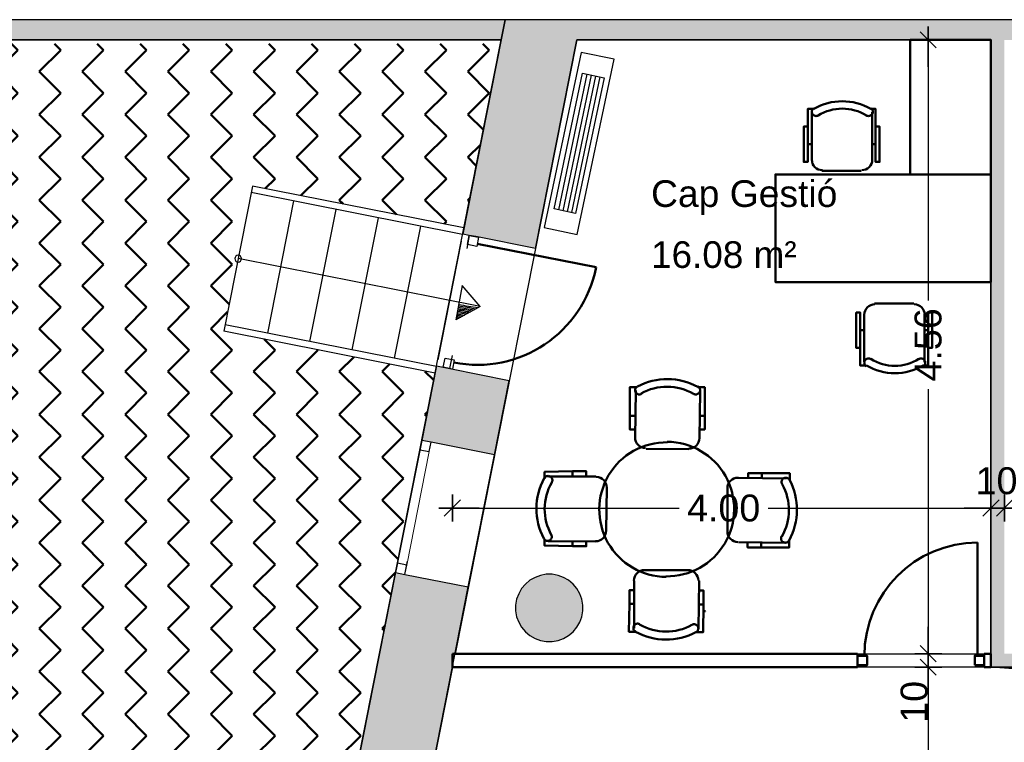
# Model space of a CAD drawing. Header units: metres. Extents: x -1 to 439, y -6 to 33.
# Tile 10 of 29: x 397.12 to 404.44, y 22.86 to 28.23. Entities that reach past the tile are written whole.
import ezdxf

# ---------------------------------------------------------------- set-up
doc = ezdxf.new("R2010")
doc.units = ezdxf.units.M
doc.header["$PDMODE"] = 65
doc.linetypes.add('CONTINUA', pattern=[0])
doc.linetypes.add('PUNKT', pattern=[6.35, 0, -6.35])
for name, color, linetype, lineweight in [('3D P1 MURS EXISTENTS', 7, 'CONTINUA', 25), ('3D P1 MURS NOUS', 7, 'CONTINUA', 25), ('3D P1 PILAR', 7, 'CONTINUA', 25), ('INS P1  CLIMATITZACIO', 7, 'CONTINUA', 25), ('P1 COTES', 7, 'CONTINUA', 25), ('P1 ESCALES 2D', 7, 'CONTINUA', 25), ('P1 LOCAL', 7, 'CONTINUA', 25), ('P1 MOBLES', 7, 'CONTINUA', 25), ('P1 SUPERFICI LLIURE', 7, 'CONTINUA', 25)]:
    doc.layers.add(name, color=color, linetype=linetype, lineweight=lineweight)
doc.styles.add('ARIAL', font='arial.ttf')
doc.dimstyles.new('DIMSTYLE_12', dxfattribs={"dimtxt": 0.2, "dimasz": 0.2, "dimexe": 0, "dimexo": 1e-06, "dimgap": 0.1, "dimtad": 2, "dimdec": 0, "dimlfac": 100, "dimrnd": 1, "dimzin": 4, "dimdsep": 46, "dimtxsty": 'ARIAL', "dimblk1": 'ALL_ML_STRICH', "dimblk2": 'ALL_ML_STRICH', "dimsah": 1, "dimcen": 0, "dimse1": 1, "dimse2": 1, "dimclrd": 2, "dimclre": 2, "dimclrt": 2, "dimadec": 0, "dimazin": 0, "dimtfac": 1, "dimtdec": 0, "dimtix": 1, "dimtmove": 2, "dimatfit": 3, "dimfxl": 0, "dimtvp": 1.2, "dimtzin": 0, "dimlwd": 0, "dimlwe": 35, "dimarcsym": 0})
doc.dimstyles.new('DIMSTYLE_4', dxfattribs={"dimtxt": 0.2, "dimasz": 0.2, "dimexe": 0, "dimexo": 1e-06, "dimgap": 0.1, "dimtad": 0, "dimrnd": 0.005, "dimzin": 4, "dimdsep": 46, "dimtxsty": 'ARIAL', "dimblk1": 'ALL_ML_STRICH', "dimblk2": 'ALL_ML_STRICH', "dimsah": 1, "dimcen": 0, "dimse1": 1, "dimse2": 1, "dimclrd": 2, "dimclre": 2, "dimclrt": 2, "dimadec": 0, "dimazin": 0, "dimtfac": 1, "dimtdec": 0, "dimtix": 1, "dimtmove": 2, "dimatfit": 3, "dimfxl": 0, "dimtzin": 0, "dimlwd": 0, "dimlwe": 35, "dimarcsym": 0})
doc.dimstyles.new('DIMSTYLE_5', dxfattribs={"dimtxt": 0.2, "dimasz": 0.2, "dimexe": 0, "dimexo": 1e-06, "dimgap": 0.1, "dimtad": 2, "dimdec": 0, "dimlfac": 100, "dimrnd": 0.5, "dimzin": 4, "dimdsep": 46, "dimtxsty": 'ARIAL', "dimblk1": 'ALL_ML_STRICH', "dimblk2": 'ALL_ML_STRICH', "dimsah": 1, "dimcen": 0, "dimse1": 1, "dimse2": 1, "dimclrd": 2, "dimclre": 2, "dimclrt": 2, "dimadec": 0, "dimazin": 0, "dimtfac": 1, "dimtdec": 0, "dimtix": 1, "dimtmove": 2, "dimatfit": 3, "dimfxl": 0, "dimtvp": 1.2, "dimtzin": 0, "dimlwd": 0, "dimlwe": 35, "dimarcsym": 0})
doc.dimstyles.new('DIMSTYLE_9', dxfattribs={"dimtxt": 0.2, "dimasz": 0.2, "dimexe": 0, "dimexo": 1e-06, "dimgap": 0.1, "dimtad": 0, "dimrnd": 0.01, "dimzin": 4, "dimdsep": 46, "dimtxsty": 'ARIAL', "dimblk1": 'ALL_ML_STRICH', "dimblk2": 'ALL_ML_STRICH', "dimsah": 1, "dimcen": 0, "dimse1": 1, "dimse2": 1, "dimclrd": 2, "dimclre": 2, "dimclrt": 2, "dimadec": 0, "dimazin": 0, "dimtfac": 1, "dimtdec": 0, "dimtix": 1, "dimtmove": 2, "dimatfit": 3, "dimfxl": 0, "dimtzin": 0, "dimlwd": 0, "dimlwe": 35, "dimarcsym": 0})

# ---------------------------------------------------------------- blocks, each defined once
blk = doc.blocks.new('_CLOSEDFILLED')
at = {"color": 0, "linetype": 'ByBlock', "lineweight": -2}
blk.add_solid([(-1, 0), (0, 0), (-1, 0)], dxfattribs=at)
blk = doc.blocks.new('OBJETO_COMPLEJO_26')
at = {"layer": 'P1 ESCALES 2D', "color": 7, "lineweight": 25, "transparency": 33554687}
for start, end in [(0, 180), (180, 0)]:
    blk.add_arc((398.747, 26.4535), 0.025, start, end, dxfattribs=at)
blk = doc.blocks.new('ALL_ML_STRICH')
at = {"color": 0, "linetype": 'ByBlock', "lineweight": -2}
for p, q in [((0, -0.5), (0, 0.5)), ((-1, 0), (0.5, 0)), ((-0.3, -0.3), (0.3, 0.3))]:
    blk.add_line(p, q, dxfattribs=at)
blk = doc.blocks.new('*D97')
at = {"layer": 'DEFPOINTS', "color": 2, "linetype": 'CONTINUA', "lineweight": 35, "transparency": 33554687}
for p in [(402.6286, 28.0782), (403.8706, 28.0782), (403.1494, 23.5195)]:
    blk.add_point(p, dxfattribs=at)
at = {"layer": 'P1 COTES', "color": 2, "linetype": 'CONTINUA', "lineweight": -2, "transparency": 33554687}
for p, q in [((403.8706, 28.0782), (403.8706, 26.1434)), ((403.8706, 25.4834), (403.8706, 23.5195))]:
    blk.add_line(p, q, dxfattribs=at)
at = {"layer": 'P1 COTES', "color": 2, "linetype": 'CONTINUA', "lineweight": 35, "transparency": 33554687, "xscale": 0.2, "yscale": 0.2, "zscale": 0.2}
for p, rotation in [((403.8706, 28.0782), 90), ((403.8706, 23.5195), 270)]:
    blk.add_blockref('ALL_ML_STRICH', p, dxfattribs=dict(at, rotation=rotation))
at = {"layer": 'P1 COTES', "color": 2, "linetype": 'CONTINUA', "lineweight": 35, "transparency": 33554687, "insert": (403.8706, 25.8134), "char_height": 0.2, "width": 0.8, "attachment_point": 5, "rotation": 90, "style": 'ARIAL'}
blk.add_mtext('\\A1;{\\A1;{4.56\\H0.132000;\\S^ ;}}', dxfattribs=at)
blk = doc.blocks.new('*D98')
at = {"layer": 'DEFPOINTS', "color": 2, "linetype": 'CONTINUA', "lineweight": 35, "transparency": 33554687}
for p in [(403.1494, 23.5195), (403.8706, 23.5195), (404.2122, 23.4195)]:
    blk.add_point(p, dxfattribs=at)
at = {"layer": 'P1 COTES', "color": 2, "linetype": 'CONTINUA', "lineweight": -2, "transparency": 33554687}
blk.add_line((403.8706, 23.5195), (403.8706, 23.4195), dxfattribs=at)
at = {"layer": 'P1 COTES', "color": 2, "linetype": 'CONTINUA', "lineweight": 35, "transparency": 33554687, "xscale": 0.2, "yscale": 0.2, "zscale": 0.2}
for p, rotation in [((403.8706, 23.5195), 90), ((403.8706, 23.4195), 270)]:
    blk.add_blockref('ALL_ML_STRICH', p, dxfattribs=dict(at, rotation=rotation))
at = {"layer": 'P1 COTES', "color": 2, "linetype": 'CONTINUA', "lineweight": 35, "transparency": 33554687, "insert": (403.7672, 23.1621), "char_height": 0.2, "width": 0.4, "attachment_point": 5, "rotation": 90, "style": 'ARIAL'}
blk.add_mtext('\\A1;{10}', dxfattribs=at)
blk = doc.blocks.new('*D99')
at = {"layer": 'DEFPOINTS', "color": 2, "linetype": 'CONTINUA', "lineweight": 35, "transparency": 33554687}
for p in [(403.8706, 23.4195), (404.2122, 23.4195), (404.1266, 21.165)]:
    blk.add_point(p, dxfattribs=at)
at = {"layer": 'P1 COTES', "color": 2, "linetype": 'CONTINUA', "lineweight": -2, "transparency": 33554687}
for p, q in [((403.8706, 23.4195), (403.8706, 22.6359)), ((403.8706, 21.9759), (403.8706, 21.165))]:
    blk.add_line(p, q, dxfattribs=at)
at = {"layer": 'P1 COTES', "color": 2, "linetype": 'CONTINUA', "lineweight": 35, "transparency": 33554687, "xscale": 0.2, "yscale": 0.2, "zscale": 0.2}
for p, rotation in [((403.8706, 23.4195), 90), ((403.8706, 21.165), 270)]:
    blk.add_blockref('ALL_ML_STRICH', p, dxfattribs=dict(at, rotation=rotation))
at = {"layer": 'P1 COTES', "color": 2, "linetype": 'CONTINUA', "lineweight": 35, "transparency": 33554687, "insert": (403.8706, 22.3059), "char_height": 0.2, "width": 0.8, "attachment_point": 5, "rotation": 90, "style": 'ARIAL'}
blk.add_mtext('\\A1;{\\A1;{2.25\\H0.132000;\\S^ ;}}', dxfattribs=at)
blk = doc.blocks.new('*D122')
at = {"layer": 'DEFPOINTS', "color": 2, "linetype": 'CONTINUA', "lineweight": 35, "transparency": 33554687}
for p in [(400.3377, 24.6013), (400.3377, 23.5195), (404.3366, 23.5195)]:
    blk.add_point(p, dxfattribs=at)
at = {"layer": 'P1 COTES', "color": 2, "linetype": 'CONTINUA', "lineweight": -2, "transparency": 33554687}
for p, q in [((400.3377, 24.6013), (402.0219, 24.6013)), ((402.6819, 24.6013), (404.3366, 24.6013))]:
    blk.add_line(p, q, dxfattribs=at)
at = {"layer": 'P1 COTES', "color": 2, "linetype": 'CONTINUA', "lineweight": 35, "transparency": 33554687, "xscale": 0.2, "yscale": 0.2, "zscale": 0.2, "rotation": 180}
blk.add_blockref('ALL_ML_STRICH', (400.3377, 24.6013), dxfattribs=at)
at = {"layer": 'P1 COTES', "color": 2, "linetype": 'CONTINUA', "lineweight": 35, "transparency": 33554687, "xscale": 0.2, "yscale": 0.2, "zscale": 0.2}
blk.add_blockref('ALL_ML_STRICH', (404.3366, 24.6013), dxfattribs=at)
at = {"layer": 'P1 COTES', "color": 2, "linetype": 'CONTINUA', "lineweight": 35, "transparency": 33554687, "insert": (402.3519, 24.6003), "char_height": 0.2, "width": 0.8, "attachment_point": 5, "style": 'ARIAL'}
blk.add_mtext('\\A1;{\\A1;{4.00\\H0.132000;\\S^ ;}}', dxfattribs=at)
blk = doc.blocks.new('*D123')
at = {"layer": 'DEFPOINTS', "color": 2, "linetype": 'CONTINUA', "lineweight": 35, "transparency": 33554687}
for p in [(404.3366, 24.6013), (404.3366, 23.5195), (404.4366, 23.5195)]:
    blk.add_point(p, dxfattribs=at)
at = {"layer": 'P1 COTES', "color": 2, "linetype": 'CONTINUA', "lineweight": -2, "transparency": 33554687}
blk.add_line((404.3366, 24.6013), (404.4366, 24.6013), dxfattribs=at)
at = {"layer": 'P1 COTES', "color": 2, "linetype": 'CONTINUA', "lineweight": 35, "transparency": 33554687, "xscale": 0.2, "yscale": 0.2, "zscale": 0.2, "rotation": 180}
blk.add_blockref('ALL_ML_STRICH', (404.3366, 24.6013), dxfattribs=at)
at = {"layer": 'P1 COTES', "color": 2, "linetype": 'CONTINUA', "lineweight": 35, "transparency": 33554687, "xscale": 0.2, "yscale": 0.2, "zscale": 0.2}
blk.add_blockref('ALL_ML_STRICH', (404.4366, 24.6013), dxfattribs=at)
at = {"layer": 'P1 COTES', "color": 2, "linetype": 'CONTINUA', "lineweight": 35, "transparency": 33554687, "insert": (404.3779, 24.803), "char_height": 0.2, "width": 0.4, "attachment_point": 5, "style": 'ARIAL'}
blk.add_mtext('\\A1;{10}', dxfattribs=at)
blk = doc.blocks.new('*D124')
at = {"layer": 'DEFPOINTS', "color": 2, "linetype": 'CONTINUA', "lineweight": 35, "transparency": 33554687}
for p in [(410.677, 25.7295), (404.4366, 24.6013), (404.4366, 23.5195)]:
    blk.add_point(p, dxfattribs=at)
at = {"layer": 'P1 COTES', "color": 2, "linetype": 'CONTINUA', "lineweight": -2, "transparency": 33554687}
for p, q in [((404.4366, 24.6013), (407.2417, 24.6013)), ((407.9017, 24.6013), (410.677, 24.6013))]:
    blk.add_line(p, q, dxfattribs=at)
at = {"layer": 'P1 COTES', "color": 2, "linetype": 'CONTINUA', "lineweight": 35, "transparency": 33554687, "xscale": 0.2, "yscale": 0.2, "zscale": 0.2, "rotation": 180}
blk.add_blockref('ALL_ML_STRICH', (404.4366, 24.6013), dxfattribs=at)
at = {"layer": 'P1 COTES', "color": 2, "linetype": 'CONTINUA', "lineweight": 35, "transparency": 33554687, "xscale": 0.2, "yscale": 0.2, "zscale": 0.2}
blk.add_blockref('ALL_ML_STRICH', (410.677, 24.6013), dxfattribs=at)
at = {"layer": 'P1 COTES', "color": 2, "linetype": 'CONTINUA', "lineweight": 35, "transparency": 33554687, "insert": (407.5717, 24.6003), "char_height": 0.2, "width": 0.8, "attachment_point": 5, "style": 'ARIAL'}
blk.add_mtext('\\A1;{\\A1;{6.24\\H0.132000;\\S^ ;}}', dxfattribs=at)

msp = doc.modelspace()

# ---------------------------------------------------------------- hatches: boundary and pattern name
at = {"layer": '3D P1 MURS EXISTENTS', "linetype": 'CONTINUA', "lineweight": 18, "true_color": 0xa0a0a0, "transparency": 33554687}
for points in [[(400.72974, 28.22825), (394.43978, 28.22825), (394.43978, 28.07825), (400.70002, 28.07825)], [(400.41434, 26.63636), (400.95385, 26.52946), (401.29043, 28.22825), (400.72974, 28.22825)], [(426.84641, 28.22825), (401.29043, 28.22825), (401.26071, 28.07825), (426.81534, 28.07825)], [(404.43662, 23.51946), (404.43662, 28.07825), (404.33662, 28.07825), (404.33662, 23.51946)], [(400.11057, 25.10313), (400.65008, 24.99624), (400.75969, 25.54948), (400.22018, 25.65637)], [(399.91622, 24.1222), (399.60526, 22.55271), (400.14478, 22.44581), (400.45573, 24.01531)], [(404.33662, 23.41946), (406.17698, 23.41946), (406.17698, 23.51946), (404.33662, 23.51946)]]:
    msp.add_hatch(color=253, dxfattribs=at).paths.add_polyline_path(points)
at = {"layer": '3D P1 PILAR', "linetype": 'CONTINUA', "lineweight": 18, "transparency": 33554687}
msp.add_hatch(color=9, dxfattribs=at).paths.add_polyline_path([(401.07883, 24.10914), (401.03514, 24.10914), (400.99212, 24.10156), (400.95106, 24.08661), (400.91323, 24.06477), (400.87976, 24.03669), (400.85168, 24.00322), (400.82983, 23.96538), (400.81489, 23.92433), (400.8073, 23.8813), (400.8073, 23.83762), (400.81489, 23.79459), (400.82983, 23.75354), (400.85168, 23.7157), (400.87976, 23.68223), (400.91323, 23.65415), (400.95106, 23.63231), (400.99212, 23.61736), (401.03514, 23.60978), (401.07883, 23.60978), (401.12185, 23.61736), (401.16291, 23.63231), (401.20074, 23.65415), (401.23421, 23.68223), (401.26229, 23.7157), (401.28414, 23.75354), (401.29908, 23.79459), (401.30667, 23.83762), (401.30667, 23.8813), (401.29908, 23.92433), (401.28414, 23.96538), (401.26229, 24.00322), (401.23421, 24.03669), (401.20074, 24.06477), (401.16291, 24.08661), (401.12185, 24.10156)])
at = {"layer": 'P1 MOBLES', "linetype": 'CONTINUA', "lineweight": 50, "transparency": 33554687}
h = msp.add_hatch(dxfattribs=at)
h.set_pattern_fill('TRAMA', color=202, scale=0.225, angle=135, style=0, pattern_type=2)
h.set_pattern_definition([(135, (-0.6364, 6e-17), (-0.31819805, 2e-17), [0.225, -0.225]), (225, (-0.6364, 6e-17), (-5e-17, -0.31819805), [0.225, -0.225])])
h.paths.add_polyline_path([(400.42339, 26.68205), (400.69412, 28.04847), (394.43978, 28.04847), (394.43978, 13.21946), (397.75611, 13.21946), (398.80176, 18.49717), (397.23227, 18.80813), (397.44605, 19.88716), (399.01554, 19.5762), (400.20961, 25.60303), (398.64012, 25.91398), (398.8539, 26.99301)], flags=0)

# ---------------------------------------------------------------- linework, layer by layer
at = {"layer": '3D P1 MURS EXISTENTS', "color": 7, "linetype": 'CONTINUA', "lineweight": 25, "transparency": 33554687}
for p, q in [((400.72974, 28.22825), (394.43978, 28.22825)), ((400.70002, 28.07825), (400.72974, 28.22825)), ((400.72974, 28.22825), (400.70002, 28.07825)), ((401.29043, 28.22825), (400.72974, 28.22825)), ((426.84641, 28.22825), (401.29043, 28.22825)), ((394.43978, 28.07825), (400.70002, 28.07825)), ((400.70002, 28.07825), (400.41434, 26.63636)), ((400.95385, 26.52946), (401.26071, 28.07825)), ((401.26071, 28.07825), (404.33662, 28.07825)), ((404.33662, 28.07825), (404.33662, 23.51946)), ((400.46339, 26.62664), (400.41434, 26.63636)), ((400.51243, 26.61692), (400.46339, 26.62664)), ((400.95385, 26.52946), (400.51243, 26.61692)), ((400.22018, 25.65637), (400.11057, 25.10313)), ((400.22018, 25.65637), (400.26923, 25.64665)), ((400.26923, 25.64665), (400.31827, 25.63693)), ((400.31827, 25.63693), (400.75969, 25.54948)), ((400.65008, 24.99624), (400.75969, 25.54948)), ((400.11057, 25.10313), (399.91622, 24.1222)), ((400.17923, 25.08953), (400.11057, 25.10313)), ((400.65008, 24.99624), (400.17923, 25.08953)), ((400.45573, 24.01531), (400.65008, 24.99624)), ((399.91622, 24.1222), (399.60526, 22.55271)), ((399.91622, 24.1222), (399.98489, 24.10859)), ((399.98489, 24.10859), (400.45573, 24.01531)), ((400.14478, 22.44581), (400.45573, 24.01531)), ((404.33662, 23.51946), (404.33662, 23.41946)), ((404.33662, 23.41946), (406.17698, 23.41946))]:
    msp.add_line(p, q, dxfattribs=at)
at = {"layer": '3D P1 MURS EXISTENTS', "color": 7, "linetype": 'PUNKT', "lineweight": 25, "transparency": 33554687}
for p, q in [((400.46339, 26.62664), (400.26923, 25.64665)), ((400.31827, 25.63693), (400.51243, 26.61692)), ((400.51243, 26.61692), (400.46339, 26.62664)), ((400.26923, 25.64665), (400.31827, 25.63693)), ((400.11057, 25.10313), (399.91622, 24.1222)), ((399.98489, 24.10859), (400.17923, 25.08953)), ((400.17923, 25.08953), (400.11057, 25.10313)), ((399.91622, 24.1222), (399.98489, 24.10859))]:
    msp.add_line(p, q, dxfattribs=at)
at = {"layer": '3D P1 MURS EXISTENTS', "color": 202, "linetype": 'CONTINUA', "lineweight": 50, "transparency": 33554687}
msp.add_line((400.52233, 26.56399), (401.40423, 26.38926), dxfattribs=at)
at = {"layer": '3D P1 MURS EXISTENTS', "color": 7, "linetype": 'CONTINUA', "lineweight": 25, "transparency": 33554687}
for points in [[(400.44978, 26.55797), (400.46339, 26.62664), (400.53205, 26.61303), (400.51845, 26.54437), (400.44978, 26.55797)], [(400.26923, 25.64665), (400.28283, 25.71532), (400.3515, 25.70171), (400.33789, 25.63305), (400.26923, 25.64665)], [(400.11057, 25.10313), (400.09696, 25.03446), (400.16563, 25.02086), (400.17923, 25.08953), (400.11057, 25.10313)], [(399.92982, 24.19086), (399.91622, 24.1222), (399.98489, 24.10859), (399.99849, 24.17726), (399.92982, 24.19086)]]:
    msp.add_lwpolyline(points, close=True, dxfattribs=at)
at = {"layer": '3D P1 MURS EXISTENTS', "color": 40, "linetype": 'CONTINUA', "lineweight": 18, "transparency": 33554687}
msp.add_lwpolyline([(400.09696, 25.03446), (399.92982, 24.19086), (399.99849, 24.17726), (400.16563, 25.02086), (400.09696, 25.03446)], close=True, dxfattribs=at)
at = {"layer": '3D P1 MURS EXISTENTS', "color": 202, "linetype": 'CONTINUA', "lineweight": 50, "transparency": 33554687}
msp.add_arc((400.52233, 26.56399), 0.89904, 258.793356, 348.793356, dxfattribs=at)
at = {"layer": '3D P1 MURS NOUS', "color": 4, "linetype": 'CONTINUA', "lineweight": 50, "transparency": 33554687}
for p, q in [((404.23662, 23.50446), (404.23662, 24.34446)), ((403.34662, 23.51946), (400.33768, 23.51946)), ((400.33768, 23.51946), (400.33768, 23.41946)), ((403.34662, 23.51946), (403.34662, 23.41946)), ((404.28662, 23.41946), (404.28662, 23.51946)), ((404.33662, 23.51946), (404.28662, 23.51946)), ((404.33662, 23.41946), (404.33662, 23.51946)), ((400.33768, 23.41946), (403.34662, 23.41946)), ((404.28662, 23.41946), (404.33662, 23.41946))]:
    msp.add_line(p, q, dxfattribs=at)
for points in [[(403.34662, 23.43446), (403.41662, 23.43446), (403.41662, 23.50446), (403.34662, 23.50446), (403.34662, 23.43446)], [(404.21662, 23.43446), (404.28662, 23.43446), (404.28662, 23.50446), (404.21662, 23.50446), (404.21662, 23.43446)]]:
    msp.add_lwpolyline(points, close=True, dxfattribs=at)
msp.add_arc((404.23662, 23.50446), 0.84, 90, 180, dxfattribs=at)
at = {"layer": '3D P1 PILAR', "color": 7, "linetype": 'CONTINUA', "lineweight": 25, "transparency": 33554687}
for p, q in [((400.91323, 24.06477), (400.87976, 24.03669)), ((400.95106, 24.08661), (400.91323, 24.06477)), ((400.99212, 24.10156), (400.95106, 24.08661)), ((401.03514, 24.10914), (400.99212, 24.10156)), ((401.07883, 24.10914), (401.03514, 24.10914)), ((401.12185, 24.10156), (401.07883, 24.10914)), ((401.16291, 24.08661), (401.12185, 24.10156)), ((401.20074, 24.06477), (401.16291, 24.08661)), ((401.23421, 24.03669), (401.20074, 24.06477)), ((400.85168, 24.00322), (400.82983, 23.96538)), ((400.87976, 24.03669), (400.85168, 24.00322)), ((401.26229, 24.00322), (401.23421, 24.03669)), ((401.28414, 23.96538), (401.26229, 24.00322)), ((400.81489, 23.92433), (400.8073, 23.8813)), ((400.82983, 23.96538), (400.81489, 23.92433)), ((401.29908, 23.92433), (401.28414, 23.96538)), ((401.30667, 23.8813), (401.29908, 23.92433)), ((400.8073, 23.8813), (400.8073, 23.83762)), ((400.8073, 23.83762), (400.81489, 23.79459)), ((401.29908, 23.79459), (401.30667, 23.83762)), ((401.30667, 23.83762), (401.30667, 23.8813)), ((400.81489, 23.79459), (400.82983, 23.75354)), ((401.28414, 23.75354), (401.29908, 23.79459)), ((400.82983, 23.75354), (400.85168, 23.7157)), ((400.85168, 23.7157), (400.87976, 23.68223)), ((401.23421, 23.68223), (401.26229, 23.7157)), ((401.26229, 23.7157), (401.28414, 23.75354)), ((400.87976, 23.68223), (400.91323, 23.65415)), ((400.91323, 23.65415), (400.95106, 23.63231)), ((400.95106, 23.63231), (400.99212, 23.61736)), ((400.99212, 23.61736), (401.03514, 23.60978)), ((401.07883, 23.60978), (401.12185, 23.61736)), ((401.12185, 23.61736), (401.16291, 23.63231)), ((401.16291, 23.63231), (401.20074, 23.65415)), ((401.20074, 23.65415), (401.23421, 23.68223)), ((401.03514, 23.60978), (401.07883, 23.60978))]:
    msp.add_line(p, q, dxfattribs=at)
at = {"layer": 'INS P1  CLIMATITZACIO', "transparency": 33554687}
for p, q in [((401.33692, 27.82339), (401.12442, 26.81555)), ((401.36905, 27.81662), (401.15656, 26.80878)), ((401.40119, 27.80984), (401.18869, 26.802)), ((401.43332, 27.80307), (401.22083, 26.79523))]:
    msp.add_line(p, q, dxfattribs=at)
for points in [[(401.29375, 27.98579), (401.01937, 26.6844), (401.26399, 26.63283), (401.53837, 27.93422), (401.29375, 27.98579)], [(401.46546, 27.79629), (401.25296, 26.78845), (401.09229, 26.82233), (401.30478, 27.83017), (401.46546, 27.79629)]]:
    msp.add_lwpolyline(points, close=True, dxfattribs=at)
at = {"layer": 'P1 ESCALES 2D', "color": 7, "lineweight": 25, "transparency": 33554687}
for p, q in [((398.8539, 26.99301), (398.64012, 25.91398)), ((400.42339, 26.68205), (398.8539, 26.99301)), ((400.41368, 26.63301), (398.84418, 26.94396)), ((399.15808, 26.88177), (398.96373, 25.90084)), ((399.47198, 26.81958), (399.27763, 25.83865)), ((399.78588, 26.75739), (399.59153, 25.77646)), ((400.09978, 26.6952), (399.90543, 25.71426)), ((400.40396, 26.58396), (400.22905, 25.70112)), ((400.54399, 26.09747), (398.74701, 26.4535)), ((400.41024, 26.25477), (400.3623, 25.99937)), ((400.54399, 26.09747), (400.41024, 26.25477)), ((400.54399, 26.09747), (400.3623, 25.99937)), ((400.21933, 25.65207), (398.64984, 25.96303)), ((400.20961, 25.60303), (398.64012, 25.91398))]:
    msp.add_line(p, q, dxfattribs=at)
for radius, start, end in [(8.14935, 260.203578, 261.151006), (8.13935, 260.204602, 261.243792), (8.21935, 260.196478, 260.513173), (8.20935, 260.197485, 260.603067), (8.19935, 260.198494, 260.693363), (8.18935, 260.199506, 260.784066), (8.17935, 260.20052, 260.875177), (8.16935, 260.201537, 260.966702), (8.15935, 260.202556, 261.058644), (8.24935, 260.193473, 260.24587), (8.23935, 260.194472, 260.334578), (8.22935, 260.195474, 260.423677)]:
    msp.add_arc((401.76845, 34.13407), radius, start, end, dxfattribs=at)
at = {"layer": 'P1 LOCAL', "color": 7, "linetype": 'CONTINUA', "lineweight": 25, "transparency": 33554687}
for p, q in [((400.70002, 28.07825), (394.43978, 28.07825)), ((397.7603, 13.24061), (400.70002, 28.07825)), ((401.26071, 28.07825), (400.35749, 23.51946)), ((404.33662, 28.07825), (401.26071, 28.07825)), ((404.33662, 23.51946), (404.33662, 28.07825)), ((400.35749, 23.51946), (404.33662, 23.51946)), ((400.33768, 23.41946), (399.06483, 16.995)), ((406.17698, 23.41946), (400.33768, 23.41946))]:
    msp.add_line(p, q, dxfattribs=at)
at = {"layer": 'P1 MOBLES', "color": 202, "linetype": 'CONTINUA', "lineweight": 50, "transparency": 33554687}
for p, q in [((403.0054, 27.18508), (403.0054, 27.54066)), ((403.45412, 27.54066), (403.45412, 27.18508)), ((402.97577, 27.3036), (403.0054, 27.3036)), ((403.47951, 27.3036), (403.45412, 27.3036)), ((403.37369, 27.10465), (403.0816, 27.10465)), ((403.76369, 26.12073), (403.4716, 26.12073)), ((403.3954, 26.0403), (403.3954, 25.68471)), ((403.84412, 25.68471), (403.84412, 26.0403)), ((403.36577, 25.92177), (403.3954, 25.92177)), ((403.86951, 25.92177), (403.84412, 25.92177)), ((401.69533, 25.12232), (401.69956, 25.47367)), ((402.17791, 25.46944), (402.17368, 25.11809)), ((401.65429, 25.28741), (401.68816, 25.28741)), ((402.21178, 25.28741), (402.17791, 25.28741)), ((402.09325, 25.03766), (401.77576, 25.04189)), ((401.22968, 24.87408), (401.22968, 24.83598)), ((401.33128, 24.86984), (401.33128, 24.84444)), ((402.63509, 24.85986), (402.63509, 24.826)), ((401.05189, 24.83446), (401.40324, 24.83446)), ((402.46153, 24.826), (402.81712, 24.82176)), ((402.5335, 24.85563), (402.5335, 24.83023)), ((401.48367, 24.75403), (401.47944, 24.43231)), ((402.3811, 24.42808), (402.3811, 24.74557)), ((401.39901, 24.35188), (401.04766, 24.35612)), ((401.22968, 24.31802), (401.22968, 24.35612)), ((401.33128, 24.32225), (401.33128, 24.34765)), ((402.81289, 24.34342), (402.46153, 24.34765)), ((402.63086, 24.30955), (402.63086, 24.34342)), ((401.76729, 24.14022), (402.08901, 24.14022)), ((401.68686, 23.70844), (401.68686, 24.05979)), ((402.16944, 24.05979), (402.16521, 23.70421)), ((402.19908, 23.98783), (402.17368, 23.98783)), ((401.653, 23.89047), (401.68686, 23.89047)), ((402.20331, 23.88623), (402.16521, 23.88623)), ((402.21807, 23.83618), (402.20114, 23.83618)), ((402.22654, 23.83618), (402.22654, 23.83618))]:
    msp.add_line(p, q, dxfattribs=at)
for points in [[(403.73551, 28.07825), (404.33662, 28.07825), (404.33662, 27.07922), (403.73551, 27.07922), (403.73551, 28.07825)], [(404.33662, 27.07922), (402.73648, 27.07922), (402.73648, 26.27915), (404.33662, 26.27915), (404.33662, 27.07922)]]:
    msp.add_lwpolyline(points, close=True, dxfattribs=at)
for points in [[(402.97577, 27.43483), (402.94614, 27.43483), (402.94614, 27.17238), (402.97577, 27.17238), (402.97577, 27.56606), (403.0181, 27.56606)], [(403.05515, 27.5176), (403.04946, 27.51471), (403.04349, 27.51305), (403.03741, 27.51258), (403.03139, 27.51328), (403.02562, 27.5151), (403.02026, 27.518), (403.01548, 27.52195), (403.01146, 27.52692), (403.00851, 27.53258), (403.00679, 27.53854), (403.00627, 27.54462), (403.0069, 27.55064), (403.00866, 27.55643), (403.01151, 27.56182), (403.01542, 27.56664), (403.02034, 27.5707)], [(403.44516, 27.5707), (403.45008, 27.56664), (403.45399, 27.56182), (403.45684, 27.55643), (403.4586, 27.55064), (403.45924, 27.54462), (403.45871, 27.53854), (403.45699, 27.53258), (403.45404, 27.52692), (403.45002, 27.52195), (403.44524, 27.518), (403.43988, 27.5151), (403.43411, 27.51328), (403.42809, 27.51258), (403.42201, 27.51305), (403.41604, 27.51471), (403.41035, 27.5176)], [(403.47951, 27.43483), (403.50915, 27.43483), (403.50915, 27.17238), (403.47951, 27.17238), (403.47951, 27.56606), (403.44142, 27.56606)], [(403.08458, 27.11041), (403.0688, 27.112), (403.0541, 27.11656), (403.0408, 27.12378), (403.02921, 27.13335), (403.01964, 27.14494), (403.01242, 27.15824), (403.00786, 27.17294), (403.00627, 27.18872)], [(403.455, 27.18872), (403.45341, 27.17294), (403.44884, 27.15824), (403.44162, 27.14494), (403.43206, 27.13335), (403.42047, 27.12378), (403.40717, 27.11656), (403.39247, 27.112), (403.37668, 27.11041)], [(403.47458, 26.11497), (403.4588, 26.11337), (403.4441, 26.10881), (403.4308, 26.10159), (403.41921, 26.09203), (403.40964, 26.08044), (403.40242, 26.06713), (403.39786, 26.05243), (403.39627, 26.03665)], [(403.845, 26.03665), (403.84341, 26.05243), (403.83884, 26.06713), (403.83162, 26.08044), (403.82206, 26.09203), (403.81047, 26.10159), (403.79717, 26.10881), (403.78247, 26.11337), (403.76668, 26.11497)], [(403.36577, 25.79054), (403.33614, 25.79054), (403.33614, 26.053), (403.36577, 26.053), (403.36577, 25.65931), (403.4081, 25.65931)], [(403.86951, 25.79054), (403.89915, 25.79054), (403.89915, 26.053), (403.86951, 26.053), (403.86951, 25.65931), (403.83142, 25.65931)], [(403.44515, 25.70777), (403.43946, 25.71067), (403.43349, 25.71233), (403.42741, 25.71279), (403.42139, 25.7121), (403.41562, 25.71028), (403.41026, 25.70737), (403.40548, 25.70342), (403.40146, 25.69845), (403.39851, 25.69279), (403.39679, 25.68683), (403.39627, 25.68076), (403.3969, 25.67474), (403.39866, 25.66895), (403.40151, 25.66356), (403.40542, 25.65874), (403.41034, 25.65467)], [(403.83516, 25.65467), (403.84008, 25.65874), (403.84399, 25.66356), (403.84684, 25.66895), (403.8486, 25.67474), (403.84924, 25.68076), (403.84871, 25.68683), (403.84699, 25.69279), (403.84404, 25.69845), (403.84002, 25.70342), (403.83524, 25.70737), (403.82988, 25.71028), (403.82411, 25.7121), (403.81809, 25.71279), (403.81201, 25.71233), (403.80604, 25.71067), (403.80035, 25.70777)], [(401.70509, 25.49907), (401.65429, 25.49907), (401.65429, 25.28741), (401.65429, 25.18582), (401.68816, 25.18582)], [(401.74262, 25.4498), (401.73883, 25.44775), (401.73486, 25.44625), (401.73075, 25.4453), (401.72657, 25.44491), (401.72238, 25.44506), (401.71823, 25.44578), (401.71417, 25.44705), (401.71027, 25.44887), (401.70666, 25.45121), (401.70343, 25.45398), (401.70063, 25.45712), (401.69827, 25.46059), (401.69639, 25.46434), (401.69502, 25.46833), (401.69418, 25.47249), (401.69391, 25.47679), (401.69422, 25.48109), (401.6951, 25.48524), (401.69651, 25.48921), (401.69842, 25.49295), (401.70081, 25.4964), (401.70364, 25.49952), (401.70689, 25.50225), (401.71053, 25.50456)], [(402.16027, 25.50435), (402.16388, 25.502), (402.16709, 25.49922), (402.16988, 25.49606), (402.17222, 25.49258), (402.17409, 25.48882), (402.17544, 25.48483), (402.17626, 25.48066), (402.17651, 25.47636), (402.17618, 25.47207), (402.17529, 25.46791), (402.17386, 25.46395), (402.17194, 25.46022), (402.16953, 25.45678), (402.16669, 25.45368), (402.16342, 25.45096), (402.15978, 25.44867), (402.15585, 25.44689), (402.15178, 25.44568), (402.14762, 25.44502), (402.14342, 25.44492), (402.13925, 25.44538), (402.13516, 25.44638), (402.13121, 25.44793), (402.12745, 25.45003)], [(402.16098, 25.49907), (402.21178, 25.49907), (402.21178, 25.28741), (402.21178, 25.18582), (402.17791, 25.18582)], [(401.7717, 25.04696), (401.75593, 25.04866), (401.74126, 25.05332), (401.72801, 25.06063), (401.71648, 25.07028), (401.70699, 25.08193), (401.69986, 25.09528), (401.6954, 25.11001), (401.69392, 25.12581)], [(402.17228, 25.12052), (402.17058, 25.10474), (402.16592, 25.09008), (402.15861, 25.07682), (402.14897, 25.0653), (402.13731, 25.05581), (402.12396, 25.04868), (402.10923, 25.04422), (402.09343, 25.04273)], [(401.02226, 24.81905), (401.02226, 24.86984), (401.22968, 24.87408), (401.33128, 24.87408), (401.33128, 24.84021)], [(402.84252, 24.80907), (402.84252, 24.85986), (402.63509, 24.85986), (402.5335, 24.85986), (402.5335, 24.826)], [(401.02062, 24.82328), (401.02297, 24.82689), (401.02575, 24.83011), (401.02891, 24.8329), (401.03239, 24.83524), (401.03615, 24.8371), (401.04014, 24.83845), (401.04431, 24.83927), (401.04861, 24.83953), (401.0529, 24.8392), (401.05706, 24.8383), (401.06102, 24.83688), (401.06475, 24.83495), (401.06819, 24.83255), (401.07129, 24.8297), (401.07401, 24.82644), (401.0763, 24.82279), (401.07808, 24.81887), (401.07929, 24.81479), (401.07995, 24.81063), (401.08005, 24.80644), (401.07959, 24.80227), (401.07859, 24.79818), (401.07704, 24.79422), (401.07494, 24.79046)], [(401.40589, 24.83288), (401.42166, 24.83118), (401.43633, 24.82652), (401.44958, 24.81921), (401.46111, 24.80956), (401.47059, 24.79791), (401.47772, 24.78456), (401.48219, 24.76983), (401.48367, 24.75403)], [(402.37972, 24.74904), (402.38141, 24.76481), (402.38608, 24.77948), (402.39339, 24.79273), (402.40303, 24.80426), (402.41468, 24.81374), (402.42803, 24.82088), (402.44276, 24.82534), (402.45856, 24.82682)], [(402.78679, 24.77812), (402.78474, 24.78191), (402.78324, 24.78588), (402.78229, 24.78999), (402.7819, 24.79417), (402.78205, 24.79836), (402.78276, 24.80251), (402.78403, 24.80657), (402.78586, 24.81047), (402.7882, 24.81408), (402.79096, 24.81731), (402.79411, 24.82011), (402.79758, 24.82247), (402.80133, 24.82435), (402.80531, 24.82572), (402.80948, 24.82656), (402.81378, 24.82683), (402.81807, 24.82652), (402.82223, 24.82564), (402.8262, 24.82423), (402.82994, 24.82232), (402.83339, 24.81993), (402.8365, 24.8171), (402.83924, 24.81385), (402.84154, 24.81021)], [(401.47944, 24.43231), (401.47774, 24.41654), (401.47308, 24.40187), (401.46577, 24.38862), (401.45613, 24.37709), (401.44447, 24.36761), (401.43112, 24.36048), (401.41639, 24.35601), (401.4006, 24.35453)], [(402.4575, 24.34846), (402.44173, 24.35016), (402.42706, 24.35482), (402.41381, 24.36213), (402.40228, 24.37177), (402.3928, 24.38343), (402.38567, 24.39678), (402.3812, 24.41151), (402.37972, 24.4273)], [(401.07094, 24.40563), (401.07298, 24.40184), (401.07448, 24.39787), (401.07543, 24.39377), (401.07583, 24.38959), (401.07567, 24.38539), (401.07496, 24.38124), (401.07369, 24.37719), (401.07186, 24.37329), (401.06953, 24.36967), (401.06676, 24.36645), (401.06362, 24.36364), (401.06015, 24.36128), (401.05639, 24.35941), (401.05241, 24.35803), (401.04825, 24.3572), (401.04395, 24.35693), (401.03965, 24.35724), (401.03549, 24.35811), (401.03152, 24.35952), (401.02779, 24.36143), (401.02434, 24.36382), (401.02122, 24.36666), (401.01849, 24.36991), (401.01618, 24.37354)], [(401.02226, 24.37305), (401.02226, 24.32225), (401.22968, 24.31802), (401.33128, 24.31802), (401.33128, 24.35188)], [(402.83829, 24.36035), (402.83829, 24.30955), (402.63086, 24.30955), (402.52926, 24.30955), (402.52926, 24.34342)], [(402.8371, 24.36047), (402.83475, 24.35686), (402.83197, 24.35365), (402.82882, 24.35086), (402.82533, 24.34852), (402.82157, 24.34665), (402.81758, 24.3453), (402.81342, 24.34448), (402.80912, 24.34423), (402.80482, 24.34456), (402.80067, 24.34545), (402.7967, 24.34688), (402.79298, 24.3488), (402.78954, 24.35121), (402.78643, 24.35405), (402.78371, 24.35732), (402.78142, 24.36096), (402.77965, 24.36489), (402.77843, 24.36896), (402.77778, 24.37312), (402.77768, 24.37732), (402.77813, 24.38149), (402.77914, 24.38558), (402.78069, 24.38953), (402.78279, 24.39329)], [(401.68545, 24.06324), (401.68715, 24.07901), (401.69181, 24.09368), (401.69912, 24.10693), (401.70876, 24.11846), (401.72041, 24.12794), (401.73377, 24.13507), (401.7485, 24.13954), (401.76429, 24.14102)], [(402.08602, 24.14102), (402.1018, 24.13933), (402.11647, 24.13466), (402.12972, 24.12735), (402.14125, 24.11771), (402.15073, 24.10606), (402.15786, 24.09271), (402.16233, 24.07798), (402.16381, 24.06218)], [(401.69956, 23.68304), (401.64877, 23.68304), (401.653, 23.89047), (401.653, 23.99206), (401.68686, 23.99206)], [(402.14828, 23.67881), (402.19908, 23.67881), (402.20331, 23.88623), (402.20331, 23.98783), (402.16944, 23.98783)], [(401.69746, 23.68364), (401.69385, 23.68599), (401.69063, 23.68877), (401.68784, 23.69192), (401.6855, 23.69541), (401.68364, 23.69917), (401.68229, 23.70316), (401.68147, 23.70732), (401.68121, 23.71162), (401.68154, 23.71592), (401.68244, 23.72007), (401.68386, 23.72404), (401.68579, 23.72776), (401.68819, 23.7312), (401.69104, 23.73431), (401.6943, 23.73703), (401.69795, 23.73932), (401.70187, 23.74109), (401.70595, 23.74231), (401.71011, 23.74296), (401.7143, 23.74306), (401.71847, 23.74261), (401.72256, 23.7416), (401.72652, 23.74005), (401.73028, 23.73795)], [(402.11511, 23.73395), (402.11889, 23.736), (402.12287, 23.7375), (402.12697, 23.73845), (402.13115, 23.73884), (402.13535, 23.73869), (402.1395, 23.73798), (402.14355, 23.73671), (402.14745, 23.73488), (402.15107, 23.73254), (402.15429, 23.72978), (402.1571, 23.72663), (402.15946, 23.72316), (402.16133, 23.71941), (402.1627, 23.71543), (402.16354, 23.71126), (402.16381, 23.70696), (402.1635, 23.70267), (402.16263, 23.69851), (402.16122, 23.69454), (402.15931, 23.6908), (402.15692, 23.68735), (402.15408, 23.68424), (402.15083, 23.6815), (402.1472, 23.6792)]]:
    msp.add_lwpolyline(points, dxfattribs=at)
for centre, radius, start, end in [((403.23267, 27.20595), 0.41667, 59.554391, 120.426322), ((403.23267, 27.22711), 0.34049, 58.234562, 121.741349), ((403.62267, 25.99827), 0.34049, 238.258651, 301.765438), ((403.62267, 26.01943), 0.41667, 239.573678, 300.445609), ((401.93303, 25.08319), 0.476, 61.484737, 117.729612), ((401.93089, 25.10675), 0.39557, 60.205595, 119.005757), ((401.92807, 24.59), 0.5, 89.182902, 269.693523), ((401.92965, 24.59376), 0.5, 269.182905, 89.693525), ((401.43755, 24.59605), 0.476, 151.484681, 207.729597), ((401.41822, 24.59391), 0.39557, 150.205474, 209.00582), ((402.42021, 24.58873), 0.476, 331.484984, 27.729859), ((402.44084, 24.58631), 0.39557, 330.205681, 29.005986), ((401.92469, 24.0794), 0.39557, 240.205512, 299.005905), ((401.92469, 24.10056), 0.476, 241.484728, 297.729673)]:
    msp.add_arc(centre, radius, start, end, dxfattribs=at)
at = {"layer": 'P1 SUPERFICI LLIURE', "color": 7, "linetype": 'CONTINUA', "lineweight": 25, "transparency": 33554687}
for p, q in [((400.33768, 23.41946), (399.65289, 19.96312)), ((404.33662, 23.41946), (400.33768, 23.41946)), ((404.73304, 23.39046), (404.33662, 23.41946))]:
    msp.add_line(p, q, dxfattribs=at)
at = {"layer": 'P1 SUPERFICI LLIURE', "color": 52, "linetype": 'CONTINUA', "lineweight": 13, "transparency": 33554687}
msp.add_line((403.48698, 23.41946), (404.31198, 23.41946), dxfattribs=at)

# ---------------------------------------------------------------- block references
at = {"layer": '3D P1 PILAR', "color": 7, "linetype": 'CONTINUA', "lineweight": 25, "transparency": 33554687, "xscale": 0.0002666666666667, "yscale": 0.0002666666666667, "zscale": 0.0002666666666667}
msp.add_blockref('_CLOSEDFILLED', (401.05698, 23.85946), dxfattribs=at)
at = {"layer": 'P1 ESCALES 2D', "color": 7, "lineweight": 25, "transparency": 33554687}
msp.add_blockref('OBJETO_COMPLEJO_26', (0, 0), dxfattribs=at)

# ---------------------------------------------------------------- texts
at = {"layer": 'P1 LOCAL', "color": 7, "linetype": 'CONTINUA', "lineweight": 25, "transparency": 33554687, "char_height": 0.198, "attachment_point": 7, "style": 'ARIAL'}
for s, insert, width in [('\\W1.00;Cap Gestió', (401.81277, 26.77786), 1.4884874), ('\\W0.99;16.08 m²', (401.81277, 26.38186), 1.1933452)]:
    msp.add_mtext(s, dxfattribs=dict(at, insert=insert, width=width))

# ---------------------------------------------------------------- dimensions: what is measured, and where the dimension line sits
at = {"layer": 'P1 COTES', "color": 2, "linetype": 'CONTINUA', "lineweight": 35, "transparency": 33554687}
for base, p1, p2, dimstyle, picture, middle in [((403.87057, 23.51946), (402.62863, 28.07825), (403.14938, 23.51946), 'DIMSTYLE_4', '*D97', (403.87057, 25.81337)), ((403.87057, 23.41946), (403.14938, 23.51946), (404.21223, 23.41946), 'DIMSTYLE_5', '*D98', (403.76716, 23.16205)), ((403.87057, 21.165), (404.21223, 23.41946), (404.12656, 21.165), 'DIMSTYLE_4', '*D99', (403.87057, 22.30593))]:
    dim = msp.add_linear_dim(base=base, p1=p1, p2=p2, angle=270, dimstyle=dimstyle, override={"dimpost": '<>', "dimclrd": 2, "dimclre": 2, "dimclrt": 2, "dimlwd": 0, "dimlwe": 35}, dxfattribs=at)
    dim.commit()
    dim.dimension.update_dxf_attribs({"geometry": picture, "text_midpoint": middle, "dimtype": 160})
for base, p1, p2, dimstyle, picture, middle in [((410.67698, 24.60134), (404.43662, 23.51946), (410.67698, 25.72946), 'DIMSTYLE_9', '*D124', (407.57166, 24.60029)), ((404.43662, 24.60134), (404.33662, 23.51946), (404.43662, 23.51946), 'DIMSTYLE_12', '*D123', (404.37791, 24.80305)), ((404.33662, 24.60134), (400.33768, 23.51946), (404.33662, 23.51946), 'DIMSTYLE_9', '*D122', (402.35194, 24.60029))]:
    dim = msp.add_linear_dim(base=base, p1=p1, p2=p2, dimstyle=dimstyle, override={"dimpost": '<>', "dimclrd": 2, "dimclre": 2, "dimclrt": 2, "dimlwd": 0, "dimlwe": 35}, dxfattribs=at)
    dim.commit()
    dim.dimension.update_dxf_attribs({"geometry": picture, "text_midpoint": middle, "dimtype": 160})

doc.saveas('drawing.dxf')
